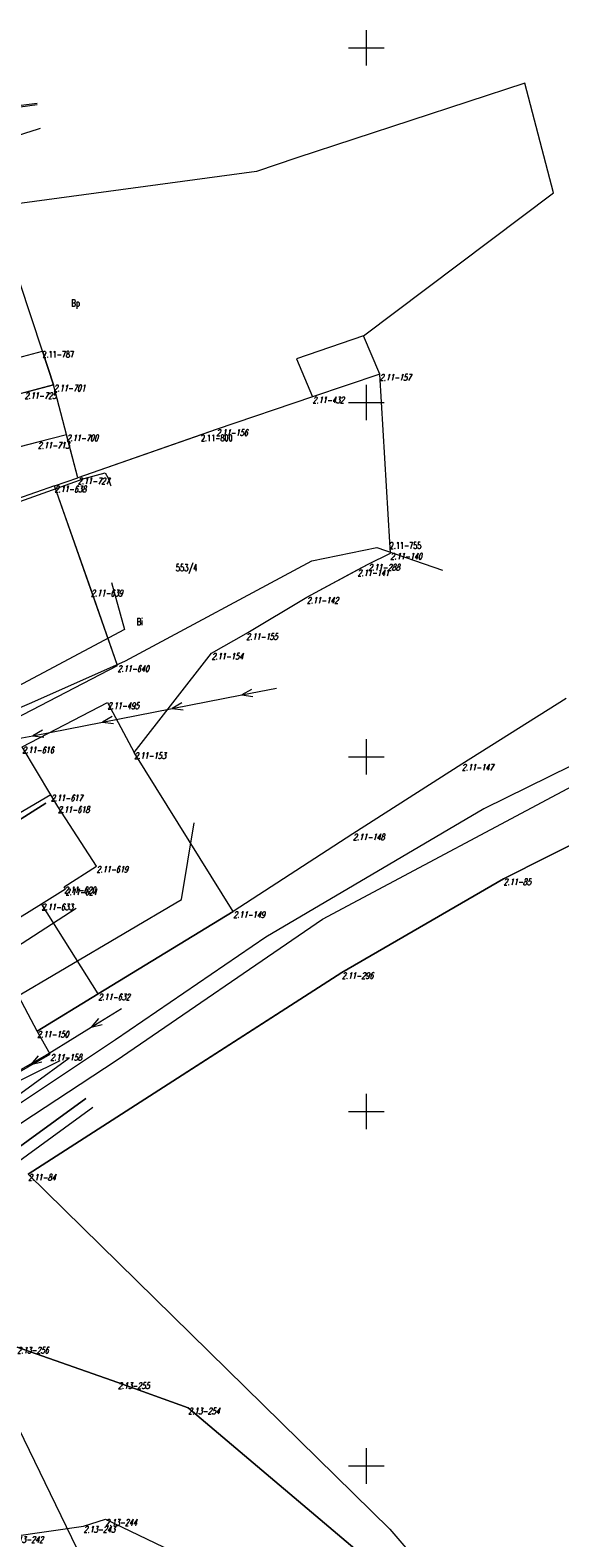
# Model space of a CAD drawing. Header units: metres. Extents: x 7582703 to 7587334, y 6019078 to 6022350.
# Tile 59 of 88: x 7584653 to 7584727, y 6020940 to 6021152. Entities that reach past the tile are written whole.
import ezdxf
from ezdxf.enums import TextEntityAlignment as Align

# ---------------------------------------------------------------- set-up
doc = ezdxf.new("R2010")
doc.units = ezdxf.units.M
doc.header["$MEASUREMENT"] = 0
doc.linetypes.add('EGDE', pattern=[0])
doc.layers.add('Dzialki', color=7, linetype='EGDE', lineweight=60)
doc.styles.get("Standard").update_dxf_attribs({"font": 'Simplex.SHX', "width": 0.75})

msp = doc.modelspace()

# ---------------------------------------------------------------- linework, layer by layer
at = {"layer": 'Dzialki', "lineweight": 9}
for p, q in [((7584700, 6021147.5), (7584700, 6021152.5)), ((7584697.5, 6021150), (7584702.5, 6021150)), ((7584722.36, 6021145.04), (7584690.18, 6021134.5)), ((7584726.37, 6021129.58), (7584722.36, 6021145.04)), ((7584653.59, 6021142.17), (7584650.97, 6021141.81)), ((7584653.61, 6021141.98), (7584651.2, 6021141.64)), ((7584641.54, 6021134.67), (7584653.78, 6021138.59)), ((7584653.78, 6021138.59), (7584654.07, 6021138.66)), ((7584690.18, 6021134.5), (7584684.5, 6021132.56)), ((7584684.5, 6021132.56), (7584647.61, 6021127.57)), ((7584654.35, 6021107.22), (7584647.61, 6021127.57)), ((7584699.62, 6021109.38), (7584726.37, 6021129.58)), ((7584699.62, 6021109.38), (7584690.15, 6021106.16)), ((7584701.88, 6021103.97), (7584699.62, 6021109.38)), ((7584590.22, 6021090.44), (7584654.35, 6021107.22)), ((7584590.22, 6021090.44), (7584654.35, 6021107.22)), ((7584655.92, 6021102.46), (7584654.35, 6021107.22)), ((7584654.35, 6021107.22), (7584655.92, 6021102.46)), ((7584690.15, 6021106.16), (7584692.41, 6021100.77)), ((7584655.92, 6021102.46), (7584592.58, 6021085.89)), ((7584651.83, 6021101.39), (7584655.92, 6021102.46)), ((7584659.34, 6021089.37), (7584655.92, 6021102.46)), ((7584701.88, 6021103.97), (7584692.41, 6021100.77)), ((7584700, 6021097.5), (7584700, 6021102.5)), ((7584703.3, 6021080.27), (7584701.88, 6021103.97)), ((7584703.3, 6021080.27), (7584701.88, 6021103.97)), ((7584692.41, 6021100.77), (7584678.85, 6021096.19)), ((7584692.41, 6021100.77), (7584678.85, 6021096.19)), ((7584697.5, 6021100), (7584702.5, 6021100)), ((7584678.85, 6021096.19), (7584659.34, 6021089.37)), ((7584678.85, 6021096.19), (7584676.7, 6021095.44)), ((7584653.69, 6021094.38), (7584648.8, 6021093.11)), ((7584657.75, 6021095.44), (7584653.69, 6021094.38)), ((7584659.34, 6021089.37), (7584657.75, 6021095.44)), ((7584676.7, 6021095.44), (7584659.34, 6021089.37)), ((7584645.36, 6021083.98), (7584660.21, 6021089.27)), ((7584656.06, 6021088.22), (7584659.34, 6021089.37)), ((7584656.06, 6021088.22), (7584659.34, 6021089.37)), ((7584660.21, 6021089.27), (7584663.2, 6021090.09)), ((7584663.2, 6021090.09), (7584663.62, 6021089.3)), ((7584663.62, 6021089.3), (7584663.95, 6021088.33)), ((7584656.06, 6021088.22), (7584601.31, 6021069.09)), ((7584656.06, 6021088.22), (7584601.31, 6021069.09)), ((7584661.19, 6021073.55), (7584656.06, 6021088.22)), ((7584664.92, 6021062.9), (7584656.06, 6021088.22)), ((7584663.95, 6021088.33), (7584663.98, 6021088.23)), ((7584692.3, 6021077.68), (7584701.49, 6021079.52)), ((7584700.27, 6021077.18), (7584703.39, 6021078.75)), ((7584700.27, 6021077.18), (7584703.39, 6021078.75)), ((7584701.49, 6021079.52), (7584710.74, 6021076.33)), ((7584703.39, 6021078.75), (7584703.3, 6021080.27)), ((7584703.39, 6021078.75), (7584703.3, 6021080.27)), ((7584666.04, 6021063.54), (7584692.3, 6021077.68)), ((7584691.6, 6021072.53), (7584700.27, 6021077.18)), ((7584698.75, 6021076.41), (7584700.27, 6021077.18)), ((7584664.09, 6021074.59), (7584665.9, 6021067.98)), ((7584691.6, 6021072.53), (7584698.75, 6021076.41)), ((7584664.92, 6021062.9), (7584661.19, 6021073.55)), ((7584683.05, 6021067.42), (7584691.6, 6021072.53)), ((7584683.05, 6021067.42), (7584691.6, 6021072.53)), ((7584665.9, 6021067.98), (7584631.92, 6021049.83)), ((7584678.19, 6021064.63), (7584683.05, 6021067.42)), ((7584678.19, 6021064.63), (7584683.05, 6021067.42)), ((7584667.29, 6021050.62), (7584678.19, 6021064.63)), ((7584667.29, 6021050.62), (7584678.19, 6021064.63)), ((7584620.17, 6021039.66), (7584664.92, 6021062.9)), ((7584620.17, 6021039.66), (7584664.92, 6021062.9)), ((7584652.86, 6021057.67), (7584666.04, 6021063.54)), ((7584682.43, 6021058.74), (7584687.33, 6021059.7)), ((7584683.8, 6021059.52), (7584682.43, 6021058.74)), ((7584630.28, 6021048.07), (7584652.86, 6021057.67)), ((7584651.5, 6021051.42), (7584663.52, 6021057.66)), ((7584663.52, 6021057.66), (7584667.29, 6021050.62)), ((7584672.61, 6021056.83), (7584682.43, 6021058.74)), ((7584673.99, 6021057.61), (7584672.61, 6021056.83)), ((7584682.43, 6021058.74), (7584683.99, 6021058.54)), ((7584728.18, 6021058.24), (7584713.45, 6021048.97)), ((7584728.18, 6021058.24), (7584713.45, 6021048.97)), ((7584662.8, 6021054.91), (7584672.61, 6021056.83)), ((7584664.17, 6021055.69), (7584662.8, 6021054.91)), ((7584672.61, 6021056.83), (7584674.18, 6021056.63)), ((7584652.98, 6021053), (7584662.8, 6021054.91)), ((7584654.36, 6021053.78), (7584652.98, 6021053)), ((7584662.8, 6021054.91), (7584664.36, 6021054.71)), ((7584741.46, 6021054.94), (7584716.55, 6021042.69)), ((7584650.39, 6021052.5), (7584652.98, 6021053)), ((7584655.54, 6021044.66), (7584651.5, 6021051.42)), ((7584652.98, 6021053), (7584654.55, 6021052.8)), ((7584700, 6021047.5), (7584700, 6021052.5)), ((7584681.25, 6021028.19), (7584667.29, 6021050.62)), ((7584693.8, 6021027.12), (7584737.97, 6021050.66)), ((7584697.5, 6021050), (7584702.5, 6021050)), ((7584713.45, 6021048.97), (7584698.12, 6021039.15)), ((7584713.45, 6021048.97), (7584698.12, 6021039.15)), ((7584655.54, 6021044.66), (7584621.39, 6021024.64)), ((7584655.54, 6021044.66), (7584621.39, 6021024.64)), ((7584656.52, 6021043.03), (7584655.54, 6021044.66)), ((7584656.52, 6021043.03), (7584655.54, 6021044.66)), ((7584654.83, 6021043.49), (7584631.41, 6021028.58)), ((7584631.41, 6021028.58), (7584654.83, 6021043.49)), ((7584661.95, 6021034.59), (7584656.52, 6021043.03)), ((7584661.95, 6021034.59), (7584656.52, 6021043.03)), ((7584716.55, 6021042.69), (7584685.85, 6021024.6)), ((7584673.94, 6021029.88), (7584675.72, 6021040.7)), ((7584736.48, 6021041.47), (7584719.33, 6021032.83)), ((7584719.33, 6021032.83), (7584735.89, 6021041.17)), ((7584698.12, 6021039.15), (7584681.25, 6021028.19)), ((7584698.12, 6021039.15), (7584681.25, 6021028.19)), ((7584657.41, 6021031.69), (7584661.95, 6021034.59)), ((7584657.41, 6021031.69), (7584661.95, 6021034.59)), ((7584719.33, 6021032.83), (7584696.55, 6021019.61)), ((7584696.55, 6021019.61), (7584719.33, 6021032.83)), ((7584649.55, 6021015.53), (7584673.94, 6021029.88)), ((7584654.2, 6021029.29), (7584657.6, 6021031.41)), ((7584654.2, 6021029.29), (7584657.6, 6021031.41)), ((7584657.6, 6021031.41), (7584657.41, 6021031.69)), ((7584657.6, 6021031.41), (7584657.41, 6021031.69)), ((7584627.61, 6021008.27), (7584659.11, 6021028.68)), ((7584646.58, 6021024.53), (7584654.2, 6021029.29)), ((7584662.22, 6021016.59), (7584654.2, 6021029.29)), ((7584681.25, 6021028.19), (7584662.22, 6021016.59)), ((7584662.22, 6021016.59), (7584681.25, 6021028.19)), ((7584664.73, 6021007.2), (7584693.8, 6021027.12)), ((7584653.59, 6021011.33), (7584646.58, 6021024.53)), ((7584685.85, 6021024.6), (7584664.63, 6021010.11)), ((7584696.55, 6021019.61), (7584652.34, 6020991.15)), ((7584678.64, 6021008.08), (7584696.55, 6021019.61)), ((7584662.22, 6021016.59), (7584653.59, 6021011.33)), ((7584653.59, 6021011.33), (7584662.22, 6021016.59)), ((7584661.23, 6021011.9), (7584665.48, 6021014.53)), ((7584662.24, 6021013.11), (7584661.23, 6021011.9)), ((7584652.73, 6021006.63), (7584661.23, 6021011.9)), ((7584655.45, 6021008.07), (7584653.59, 6021011.33)), ((7584655.45, 6021008.07), (7584653.59, 6021011.33)), ((7584661.23, 6021011.9), (7584662.77, 6021012.26)), ((7584664.63, 6021010.11), (7584636.53, 6020991.38)), ((7584634.35, 6020995.97), (7584655.45, 6021008.07)), ((7584634.35, 6020995.97), (7584655.45, 6021008.07)), ((7584637.34, 6020989.17), (7584664.73, 6021007.2)), ((7584658.05, 6021007.47), (7584645.02, 6020998)), ((7584658.05, 6021007.47), (7584645.02, 6020998)), ((7584647.72, 6021003.9), (7584654.7, 6021007.86)), ((7584656.78, 6021007.15), (7584648.28, 6021002.95)), ((7584652.13, 6021006.26), (7584652.73, 6021006.63)), ((7584652.34, 6020991.15), (7584678.64, 6021008.08)), ((7584653.74, 6021007.85), (7584652.73, 6021006.63)), ((7584652.73, 6021006.63), (7584654.27, 6021007)), ((7584700, 6020997.5), (7584700, 6021002.5)), ((7584660.45, 6021001.82), (7584647.25, 6020992.23)), ((7584660.45, 6021001.82), (7584647.25, 6020992.23)), ((7584647.25, 6020992.23), (7584660.45, 6021001.82)), ((7584648.2, 6020990.99), (7584661.46, 6021000.63)), ((7584697.5, 6021000), (7584702.5, 6021000)), ((7584652.34, 6020991.15), (7584703.33, 6020941.11)), ((7584669.79, 6020916.63), (7584639.99, 6020977.92)), ((7584650.78, 6020966.78), (7584664.99, 6020961.77)), ((7584664.99, 6020961.77), (7584650.78, 6020966.78)), ((7584664.99, 6020961.77), (7584674.89, 6020958.19)), ((7584674.89, 6020958.19), (7584664.99, 6020961.77)), ((7584674.89, 6020958.19), (7584709, 6020929.34)), ((7584709, 6020929.34), (7584674.89, 6020958.19)), ((7584700, 6020947.5), (7584700, 6020952.5)), ((7584697.5, 6020950), (7584702.5, 6020950)), ((7584650.01, 6020940.08), (7584660.14, 6020941.5)), ((7584650.01, 6020940.08), (7584660.14, 6020941.5)), ((7584660.14, 6020941.5), (7584663.22, 6020942.48)), ((7584660.14, 6020941.5), (7584663.22, 6020942.48)), ((7584663.22, 6020942.48), (7584673.71, 6020937.48)), ((7584663.22, 6020942.48), (7584673.71, 6020937.48)), ((7584703.33, 6020941.11), (7584710, 6020933.27))]:
    msp.add_line(p, q, dxfattribs=at)

# ---------------------------------------------------------------- texts
at = {"layer": 'Dzialki', "lineweight": 9, "width": 0.7}
for s, height, p in [('Bp', 1, (7584658.42, 6021114.52)), ('2.11-787', 0.9, (7584654.35, 6021107.22)), ('2.11-800', 0.9, (7584676.7, 6021095.44)), ('2.11-755', 0.9, (7584703.3, 6021080.27)), ('553/4', 1, (7584673.13, 6021077.18)), ('Bi', 1, (7584667.62, 6021069.57))]:
    msp.add_text(s, height=height, dxfattribs=at).set_placement(p, align=Align.TOP_LEFT)
at = {"layer": 'Dzialki', "lineweight": 9, "oblique": 15, "width": 0.7}
for s, p in [('2.11-701', (7584655.92, 6021102.46)), ('2.11-157', (7584701.88, 6021103.97)), ('2.11-725', (7584651.83, 6021101.39)), ('2.11-432', (7584692.41, 6021100.77)), ('2.11-156', (7584678.85, 6021096.19)), ('2.11-713', (7584653.69, 6021094.38)), ('2.11-700', (7584657.75, 6021095.44)), ('2.11-727', (7584659.34, 6021089.37)), ('2.11-638', (7584656.06, 6021088.22)), ('2.11-140', (7584703.39, 6021078.75)), ('2.11-288', (7584700.27, 6021077.18)), ('2.11-141', (7584698.75, 6021076.41)), ('2.11-639', (7584661.19, 6021073.55)), ('2.11-142', (7584691.6, 6021072.53)), ('2.11-155', (7584683.05, 6021067.42)), ('2.11-154', (7584678.19, 6021064.63)), ('2.11-640', (7584664.92, 6021062.9)), ('2.11-495', (7584663.52, 6021057.66)), ('2.11-616', (7584651.5, 6021051.42)), ('2.11-153', (7584667.29, 6021050.62)), ('2.11-147', (7584713.45, 6021048.97)), ('2.11-617', (7584655.54, 6021044.66)), ('2.11-618', (7584656.52, 6021043.03)), ('2.11-148', (7584698.12, 6021039.15)), ('2.11-619', (7584661.95, 6021034.59)), ('2.11-85', (7584719.33, 6021032.83)), ('2.11-620', (7584657.41, 6021031.69)), ('2.11-621', (7584657.6, 6021031.41)), ('2.11-633', (7584654.2, 6021029.29)), ('2.11-149', (7584681.25, 6021028.19)), ('2.11-296', (7584696.55, 6021019.61)), ('2.11-632', (7584662.22, 6021016.59)), ('2.11-150', (7584653.59, 6021011.33)), ('2.11-158', (7584655.45, 6021008.07)), ('2.11-84', (7584652.34, 6020991.15)), ('2.13-256', (7584650.78, 6020966.78)), ('2.13-255', (7584664.99, 6020961.77)), ('2.13-254', (7584674.89, 6020958.19)), ('2.13-243', (7584660.14, 6020941.5)), ('2.13-244', (7584663.22, 6020942.48)), ('2.13-242', (7584650.01, 6020940.08))]:
    msp.add_text(s, height=0.9, dxfattribs=at).set_placement(p, align=Align.TOP_LEFT)

doc.saveas('drawing.dxf')
